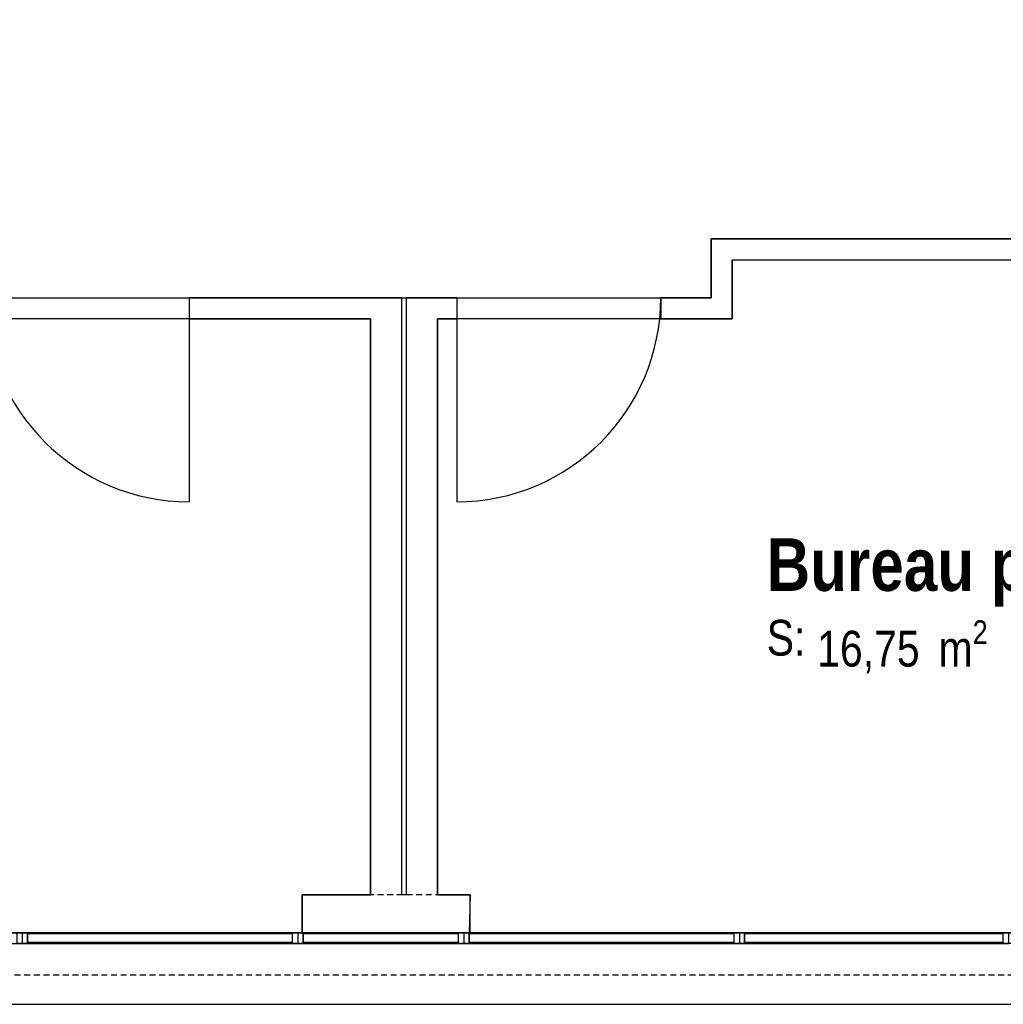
# Model space of a CAD drawing. Extents: x -24342 to 73038, y -9656 to 30949.
# Tile 111 of 170: x 2845 to 3313, y 8566 to 9034. Entities that reach past the tile are written whole.
import ezdxf
from ezdxf.enums import TextEntityAlignment as Align

# ---------------------------------------------------------------- set-up
doc = ezdxf.new("R2010")
doc.units = 0
doc.linetypes.add('21.0032_xref_r+1_02_pro$0$Tirets', pattern=[458.610928, 282.222247, -176.388681])
doc.linetypes.add('ACAD_ISO12W100', pattern=[21, 12, -3, 0, -3, 0, -3])
for name, color, linetype in [('0_XREF', 250, 'Continuous'), ('21.0032_xref_r+1_02_pro$0$A-AREA-____-OTLN.Modèle IFC', 251, 'Continuous'), ('21.0032_xref_r+1_02_pro$0$A-GLAZ-CURT-OTLN.Modèle IFC', 251, 'Continuous'), ('21.0032_xref_r+1_02_pro$0$A-GLAZ-CWMG-OTLN.Modèle IFC', 251, 'Continuous'), ('21.0032_xref_r+1_02_pro$0$A-WALL-____-OTLN.Modèle IFC', 251, 'Continuous'), ('21.0032_xref_r+1_02_pro$0$Marques de Zone ARCHICAD', 251, 'Continuous'), ('21.0032_xref_r+1_02_pro$0$Portes ARCHICAD', 251, 'Continuous')]:
    doc.layers.add(name, color=color, linetype=linetype)
doc.styles.add('21.0032_xref_r+1_02_pro$0$STYLE_GENERE_1', font='ARIALNB.TTF')
doc.styles.add('21.0032_xref_r+1_02_pro$0$STYLE_GENERE_2', font='ARIALN.TTF')

# ---------------------------------------------------------------- blocks, each defined once
blk = doc.blocks.new('21.0032_xref_r+1_02_pro$0$Bureau prof_BUR_45_1', base_point=(32425.8, -11876.8))
at = {"layer": '21.0032_xref_r+1_02_pro$0$Marques de Zone ARCHICAD', "ltscale": 0.1, "insert": (32239.9, -12514), "char_height": 170, "attachment_point": 1, "style": '21.0032_xref_r+1_02_pro$0$STYLE_GENERE_2'}
blk.add_mtext('\\A1;\\pt0,100;16,75{\\H0.66x;\\S^  ;} m{\\H0.66x;\\S2^  ;}', dxfattribs=at)
at = {"layer": '21.0032_xref_r+1_02_pro$0$Marques de Zone ARCHICAD', "ltscale": 0.1}
for tag, height, style, p in [('DUMMY_849', 250, '21.0032_xref_r+1_02_pro$0$STYLE_GENERE_1', (33637.6, -12049.8)), ('ROOM_NAME', 250, '21.0032_xref_r+1_02_pro$0$STYLE_GENERE_1', (31999.9, -12123.8)), ('calculatedAreaCode', 170, '21.0032_xref_r+1_02_pro$0$STYLE_GENERE_2', (31999.9, -12511.7))]:
    blk.add_attdef(tag, text='', height=height, dxfattribs=dict(at, style=style)).set_placement(p, align=Align.TOP_LEFT)
blk = doc.blocks.new('21.0032_xref_r+1_02_pro$0$Mur_71_1', base_point=(34400.3, -10750.1))
at = {"layer": '21.0032_xref_r+1_02_pro$0$A-WALL-____-OTLN.Modèle IFC', "linetype": 'Continuous', "ltscale": 0.1, "flags": 128}
for points in [[(31735.1, -10700.1), (31735.1, -10800.1)], [(34310.3, -10700.1), (31735.1, -10700.1)], [(31835.1, -10800.1), (34310.3, -10800.1)]]:
    blk.add_lwpolyline(points, dxfattribs=at)
blk = doc.blocks.new('21.0032_xref_r+1_02_pro$0$Mur_72_1', base_point=(31785.1, -10750.1))
at = {"layer": '21.0032_xref_r+1_02_pro$0$A-WALL-____-OTLN.Modèle IFC', "linetype": 'Continuous', "ltscale": 0.1, "flags": 128}
for points in [[(31735.1, -10800.1), (31735.1, -10980.1)], [(31835.1, -10980.1), (31835.1, -10800.1)]]:
    blk.add_lwpolyline(points, dxfattribs=at)
blk = doc.blocks.new('21.0032_xref_r+1_02_pro$0$Porte (Mur) 111[34]_1')
at = {"layer": '21.0032_xref_r+1_02_pro$0$Portes ARCHICAD', "linetype": 'Continuous', "ltscale": 0.1}
blk.add_line((29253.1, -10980.1), (29253.1, -11950.1), dxfattribs=at)
blk.add_arc((29253.1, -10980.1), 970, 180, 270, dxfattribs=at)
blk = doc.blocks.new('21.0032_xref_r+1_02_pro$0$Mur_73_1', base_point=(30190.1, -11030.1))
at = {"layer": '21.0032_xref_r+1_02_pro$0$A-WALL-____-OTLN.Modèle IFC', "linetype": 'Continuous', "ltscale": 0.1}
for p, q in [((28283.1, -10980.1), (28283.1, -11080.1)), ((29253.1, -10980.1), (29253.1, -11080.1))]:
    blk.add_line(p, q, dxfattribs=at)
at = {"layer": '21.0032_xref_r+1_02_pro$0$A-WALL-____-OTLN.Modèle IFC', "linetype": 'Continuous', "ltscale": 0.1, "flags": 128}
for points in [[(28065.1, -11080.1), (28065.1, -10980.1)], [(28283.1, -10980.1), (28165.1, -10980.1)], [(30115.1, -10980.1), (29253.1, -10980.1)], [(28065.1, -11080.1), (28283.1, -11080.1)], [(29253.1, -11080.1), (30115.1, -11080.1)]]:
    blk.add_lwpolyline(points, dxfattribs=at)
at = {"layer": '21.0032_xref_r+1_02_pro$0$Portes ARCHICAD', "linetype": 'Continuous', "ltscale": 0.1}
blk.add_blockref('21.0032_xref_r+1_02_pro$0$Porte (Mur) 111[34]_1', (0, 0), dxfattribs=at)
blk = doc.blocks.new('21.0032_xref_r+1_02_pro$0$Mur_82_1', base_point=(30360.1, -11030.1))
at = {"layer": '21.0032_xref_r+1_02_pro$0$A-WALL-____-OTLN.Modèle IFC', "linetype": 'Continuous', "ltscale": 0.1, "flags": 128}
for points in [[(30285.1, -11080.1), (30285.1, -13820)], [(30435.1, -13820), (30435.1, -11080.1)]]:
    blk.add_lwpolyline(points, dxfattribs=at)
blk = doc.blocks.new('21.0032_xref_r+1_02_pro$0$Mur_83_1', base_point=(30190.1, -11030.1))
at = {"layer": '21.0032_xref_r+1_02_pro$0$A-WALL-____-OTLN.Modèle IFC', "linetype": 'Continuous', "ltscale": 0.1, "flags": 128}
for points in [[(30265.1, -10980.1), (30115.1, -10980.1)], [(30265.1, -13820), (30265.1, -10980.1)], [(30115.1, -11080.1), (30115.1, -13820)]]:
    blk.add_lwpolyline(points, dxfattribs=at)
blk = doc.blocks.new('21.0032_xref_r+1_02_pro$0$Porte (Mur) 131[54]_1')
at = {"layer": '21.0032_xref_r+1_02_pro$0$Portes ARCHICAD', "linetype": 'Continuous', "ltscale": 0.1}
blk.add_line((30526, -10980.1), (30526, -11950.1), dxfattribs=at)
blk.add_arc((30526, -10980.1), 970, 270, 0, dxfattribs=at)
blk = doc.blocks.new('21.0032_xref_r+1_02_pro$0$Mur_118_1', base_point=(31835.1, -11030.1))
at = {"layer": '21.0032_xref_r+1_02_pro$0$A-WALL-____-OTLN.Modèle IFC', "linetype": 'Continuous', "ltscale": 0.1}
for p, q in [((30526, -10980.1), (30526, -11080.1)), ((31496, -10980.1), (31496, -11080.1))]:
    blk.add_line(p, q, dxfattribs=at)
at = {"layer": '21.0032_xref_r+1_02_pro$0$A-WALL-____-OTLN.Modèle IFC', "linetype": 'Continuous', "ltscale": 0.1, "flags": 128}
for points in [[(30526, -10980.1), (30285.1, -10980.1)], [(30285.1, -10980.1), (30285.1, -11080.1)], [(31735.1, -10980.1), (31496, -10980.1)], [(31835.1, -11080.1), (31835.1, -10980.1)], [(30435.1, -11080.1), (30526, -11080.1)], [(31496, -11080.1), (31835.1, -11080.1)]]:
    blk.add_lwpolyline(points, dxfattribs=at)
at = {"layer": '21.0032_xref_r+1_02_pro$0$Portes ARCHICAD', "linetype": 'Continuous', "ltscale": 0.1}
blk.add_blockref('21.0032_xref_r+1_02_pro$0$Porte (Mur) 131[54]_1', (0, 0), dxfattribs=at)
blk = doc.blocks.new('21.0032_xref_r+1_02_pro$0$Mur_138_1', base_point=(29790, -13910))
at = {"layer": '21.0032_xref_r+1_02_pro$0$A-WALL-____-OTLN.Modèle IFC', "linetype": 'Continuous', "ltscale": 0.1, "flags": 128}
for points in [[(30115.1, -13820), (29790, -13820)], [(29790, -13820), (29790, -14000)], [(30285.1, -13820), (30265.1, -13820)], [(30590, -13820), (30435.1, -13820)], [(30590, -14000), (30590, -13820)], [(29790, -14000), (30590, -14000)]]:
    blk.add_lwpolyline(points, dxfattribs=at)
blk = doc.blocks.new('21.0032_xref_r+1_02_pro$0$Mur_160_1', base_point=(16270, -14170))
at = {"layer": '21.0032_xref_r+1_02_pro$0$A-WALL-____-OTLN.Modèle IFC', "linetype": 'Continuous', "ltscale": 0.1, "flags": 128}
for points in [[(33830.256086, -14000), (16270, -14000)], [(16270, -14340), (33830.256086, -14340)]]:
    blk.add_lwpolyline(points, dxfattribs=at)
blk = doc.blocks.new('21.0032_xref_r+1_02_pro$0$Mur_185_1', base_point=(29790, -13910))
at = {"layer": '21.0032_xref_r+1_02_pro$0$A-WALL-____-OTLN.Modèle IFC', "linetype": '21.0032_xref_r+1_02_pro$0$Tirets', "ltscale": 0.1, "flags": 128}
for points in [[(30590, -13820), (29790, -13820)], [(29790, -13820), (29790, -14000)], [(30590, -14000), (30590, -13820)], [(29790, -14000), (30590, -14000)]]:
    blk.add_lwpolyline(points, dxfattribs=at)
blk = doc.blocks.new('21.0032_xref_r+1_02_pro$0$Mur_192_1', base_point=(16270, -14100))
at = {"layer": '21.0032_xref_r+1_02_pro$0$A-WALL-____-OTLN.Modèle IFC', "linetype": '21.0032_xref_r+1_02_pro$0$Tirets', "ltscale": 0.1, "flags": 128}
for points in [[(33830.256086, -14000), (16270, -14000)], [(16270, -14200), (33830.256086, -14200)]]:
    blk.add_lwpolyline(points, dxfattribs=at)
blk = doc.blocks.new('21.0032_xref_r+1_02_pro$0$IFC Extruded[203]_1', base_point=(32510.1, -14000.1))
at = {"layer": '21.0032_xref_r+1_02_pro$0$A-GLAZ-CURT-OTLN.Modèle IFC', "linetype": 'Continuous', "ltscale": 0.1}
for p, q in [((31895.1, -14005.1), (31895.1, -14045.1)), ((33125.1, -14005.1), (31895.1, -14005.1)), ((31895.1, -14045.1), (33125.1, -14045.1)), ((33125.1, -14045.1), (33125.1, -14005.1))]:
    blk.add_line(p, q, dxfattribs=at)
blk = doc.blocks.new('21.0032_xref_r+1_02_pro$0$IFC Extruded[204]_1', base_point=(31215, -14000.1))
at = {"layer": '21.0032_xref_r+1_02_pro$0$A-GLAZ-CURT-OTLN.Modèle IFC', "linetype": 'Continuous', "ltscale": 0.1}
for p, q in [((30585, -14005.1), (30585, -14045.1)), ((31845.1, -14005.1), (30585, -14005.1)), ((30585, -14045.1), (31845.1, -14045.1)), ((31845.1, -14045.1), (31845.1, -14005.1))]:
    blk.add_line(p, q, dxfattribs=at)
blk = doc.blocks.new('21.0032_xref_r+1_02_pro$0$IFC Extruded[205]_1', base_point=(30165, -14000.1))
at = {"layer": '21.0032_xref_r+1_02_pro$0$A-GLAZ-CURT-OTLN.Modèle IFC', "linetype": 'Continuous', "ltscale": 0.1}
for p, q in [((29795, -14005.1), (29795, -14045.1)), ((30535, -14005.1), (29795, -14005.1)), ((29795, -14045.1), (30535, -14045.1)), ((30535, -14045.1), (30535, -14005.1))]:
    blk.add_line(p, q, dxfattribs=at)
blk = doc.blocks.new('21.0032_xref_r+1_02_pro$0$IFC Extruded[206]_1', base_point=(29115, -14000.1))
at = {"layer": '21.0032_xref_r+1_02_pro$0$A-GLAZ-CURT-OTLN.Modèle IFC', "linetype": 'Continuous', "ltscale": 0.1}
for p, q in [((28485, -14005.1), (28485, -14045.1)), ((29745, -14005.1), (28485, -14005.1)), ((28485, -14045.1), (29745, -14045.1)), ((29745, -14045.1), (29745, -14005.1))]:
    blk.add_line(p, q, dxfattribs=at)
blk = doc.blocks.new('21.0032_xref_r+1_02_pro$0$IFC Extruded[219]_1', base_point=(32510.1, -14000.1))
at = {"layer": '21.0032_xref_r+1_02_pro$0$A-GLAZ-CURT-OTLN.Modèle IFC', "linetype": 'Continuous', "ltscale": 0.1}
for p, q in [((31895.1, -14005.1), (31895.1, -14045.1)), ((33125.1, -14005.1), (31895.1, -14005.1)), ((31895.1, -14045.1), (33125.1, -14045.1)), ((33125.1, -14045.1), (33125.1, -14005.1))]:
    blk.add_line(p, q, dxfattribs=at)
blk = doc.blocks.new('21.0032_xref_r+1_02_pro$0$IFC Extruded[220]_1', base_point=(31215, -14000.1))
at = {"layer": '21.0032_xref_r+1_02_pro$0$A-GLAZ-CURT-OTLN.Modèle IFC', "linetype": 'Continuous', "ltscale": 0.1}
for p, q in [((30585, -14005.1), (30585, -14045.1)), ((31845.1, -14005.1), (30585, -14005.1)), ((30585, -14045.1), (31845.1, -14045.1)), ((31845.1, -14045.1), (31845.1, -14005.1))]:
    blk.add_line(p, q, dxfattribs=at)
blk = doc.blocks.new('21.0032_xref_r+1_02_pro$0$IFC Extruded[221]_1', base_point=(30165, -14000.1))
at = {"layer": '21.0032_xref_r+1_02_pro$0$A-GLAZ-CURT-OTLN.Modèle IFC', "linetype": 'Continuous', "ltscale": 0.1}
for p, q in [((29795, -14005.1), (29795, -14045.1)), ((30535, -14005.1), (29795, -14005.1)), ((29795, -14045.1), (30535, -14045.1)), ((30535, -14045.1), (30535, -14005.1))]:
    blk.add_line(p, q, dxfattribs=at)
blk = doc.blocks.new('21.0032_xref_r+1_02_pro$0$IFC Extruded[222]_1', base_point=(29115, -14000.1))
at = {"layer": '21.0032_xref_r+1_02_pro$0$A-GLAZ-CURT-OTLN.Modèle IFC', "linetype": 'Continuous', "ltscale": 0.1}
for p, q in [((28485, -14005.1), (28485, -14045.1)), ((29745, -14005.1), (28485, -14005.1)), ((28485, -14045.1), (29745, -14045.1)), ((29745, -14045.1), (29745, -14005.1))]:
    blk.add_line(p, q, dxfattribs=at)
blk = doc.blocks.new('21.0032_xref_r+1_02_pro$0$IFC Extruded[235]_1', base_point=(32510.1, -14000.1))
at = {"layer": '21.0032_xref_r+1_02_pro$0$A-GLAZ-CURT-OTLN.Modèle IFC', "linetype": 'Continuous', "ltscale": 0.1}
for p, q in [((31895.1, -14005.1), (31895.1, -14045.1)), ((33125.1, -14005.1), (31895.1, -14005.1)), ((31895.1, -14045.1), (33125.1, -14045.1)), ((33125.1, -14045.1), (33125.1, -14005.1))]:
    blk.add_line(p, q, dxfattribs=at)
blk = doc.blocks.new('21.0032_xref_r+1_02_pro$0$IFC Extruded[236]_1', base_point=(31215, -14000.1))
at = {"layer": '21.0032_xref_r+1_02_pro$0$A-GLAZ-CURT-OTLN.Modèle IFC', "linetype": 'Continuous', "ltscale": 0.1}
for p, q in [((30585, -14005.1), (30585, -14045.1)), ((31845.1, -14005.1), (30585, -14005.1)), ((30585, -14045.1), (31845.1, -14045.1)), ((31845.1, -14045.1), (31845.1, -14005.1))]:
    blk.add_line(p, q, dxfattribs=at)
blk = doc.blocks.new('21.0032_xref_r+1_02_pro$0$IFC Extruded[237]_1', base_point=(30165, -14000.1))
at = {"layer": '21.0032_xref_r+1_02_pro$0$A-GLAZ-CURT-OTLN.Modèle IFC', "linetype": 'Continuous', "ltscale": 0.1}
for p, q in [((29795, -14005.1), (29795, -14045.1)), ((30535, -14005.1), (29795, -14005.1)), ((29795, -14045.1), (30535, -14045.1)), ((30535, -14045.1), (30535, -14005.1))]:
    blk.add_line(p, q, dxfattribs=at)
blk = doc.blocks.new('21.0032_xref_r+1_02_pro$0$IFC Extruded[238]_1', base_point=(29115, -14000.1))
at = {"layer": '21.0032_xref_r+1_02_pro$0$A-GLAZ-CURT-OTLN.Modèle IFC', "linetype": 'Continuous', "ltscale": 0.1}
for p, q in [((28485, -14005.1), (28485, -14045.1)), ((29745, -14005.1), (28485, -14005.1)), ((28485, -14045.1), (29745, -14045.1)), ((29745, -14045.1), (29745, -14005.1))]:
    blk.add_line(p, q, dxfattribs=at)
blk = doc.blocks.new('21.0032_xref_r+1_02_pro$0$IFC Extruded[250]_1', base_point=(31895.1, -14000.1))
at = {"layer": '21.0032_xref_r+1_02_pro$0$A-GLAZ-CWMG-OTLN.Modèle IFC', "linetype": 'Continuous', "ltscale": 0.1}
for p, q in [((31895.1, -14050.1), (31895.1, -14000.1)), ((33125.1, -14000.1), (31895.1, -14000.1)), ((33125.1, -14050.1), (33125.1, -14000.1)), ((33125.1, -14050.1), (31895.1, -14050.1))]:
    blk.add_line(p, q, dxfattribs=at)
blk = doc.blocks.new('21.0032_xref_r+1_02_pro$0$IFC Extruded[251]_1', base_point=(30585, -14000.1))
at = {"layer": '21.0032_xref_r+1_02_pro$0$A-GLAZ-CWMG-OTLN.Modèle IFC', "linetype": 'Continuous', "ltscale": 0.1}
for p, q in [((30585, -14050.1), (30585, -14000.1)), ((31845.1, -14000.1), (30585, -14000.1)), ((31845.1, -14050.1), (31845.1, -14000.1)), ((31845.1, -14050.1), (30585, -14050.1))]:
    blk.add_line(p, q, dxfattribs=at)
blk = doc.blocks.new('21.0032_xref_r+1_02_pro$0$IFC Extruded[252]_1', base_point=(29795, -14000.1))
at = {"layer": '21.0032_xref_r+1_02_pro$0$A-GLAZ-CWMG-OTLN.Modèle IFC', "linetype": 'Continuous', "ltscale": 0.1}
for p, q in [((29795, -14050.1), (29795, -14000.1)), ((30535, -14000.1), (29795, -14000.1)), ((30535, -14050.1), (30535, -14000.1)), ((30535, -14050.1), (29795, -14050.1))]:
    blk.add_line(p, q, dxfattribs=at)
blk = doc.blocks.new('21.0032_xref_r+1_02_pro$0$IFC Extruded[253]_1', base_point=(28485, -14000.1))
at = {"layer": '21.0032_xref_r+1_02_pro$0$A-GLAZ-CWMG-OTLN.Modèle IFC', "linetype": 'Continuous', "ltscale": 0.1}
for p, q in [((28485, -14050.1), (28485, -14000.1)), ((29745.1, -14000.1), (28485, -14000.1)), ((29745.1, -14050.1), (29745.1, -14000.1)), ((29745.1, -14050.1), (28485, -14050.1))]:
    blk.add_line(p, q, dxfattribs=at)
blk = doc.blocks.new('21.0032_xref_r+1_02_pro$0$IFC Extruded[266]_1', base_point=(33150.1, -14000.1))
at = {"layer": '21.0032_xref_r+1_02_pro$0$A-GLAZ-CWMG-OTLN.Modèle IFC', "linetype": 'Continuous', "ltscale": 0.1}
for p, q in [((31870.1, -14000.1), (31870.1, -14050.1)), ((31870.1, -14000.1), (33150.1, -14000.1)), ((33150.1, -14000.1), (33150.1, -14050.1)), ((31870.1, -14050.1), (33150.1, -14050.1))]:
    blk.add_line(p, q, dxfattribs=at)
blk = doc.blocks.new('21.0032_xref_r+1_02_pro$0$IFC Extruded[267]_1', base_point=(31870.1, -14000.1))
at = {"layer": '21.0032_xref_r+1_02_pro$0$A-GLAZ-CWMG-OTLN.Modèle IFC', "linetype": 'Continuous', "ltscale": 0.1}
for p, q in [((30560, -14000.1), (30560, -14050.1)), ((30560, -14000.1), (31870.1, -14000.1)), ((31870.1, -14000.1), (31870.1, -14050.1)), ((30560, -14050.1), (31870.1, -14050.1))]:
    blk.add_line(p, q, dxfattribs=at)
blk = doc.blocks.new('21.0032_xref_r+1_02_pro$0$IFC Extruded[268]_1', base_point=(30560, -14000.1))
at = {"layer": '21.0032_xref_r+1_02_pro$0$A-GLAZ-CWMG-OTLN.Modèle IFC', "linetype": 'Continuous', "ltscale": 0.1}
for p, q in [((29770, -14000.1), (29770, -14050.1)), ((29770, -14000.1), (30560, -14000.1)), ((30560, -14000.1), (30560, -14050.1)), ((29770, -14050.1), (30560, -14050.1))]:
    blk.add_line(p, q, dxfattribs=at)
blk = doc.blocks.new('21.0032_xref_r+1_02_pro$0$IFC Extruded[269]_1', base_point=(29770, -14000.1))
at = {"layer": '21.0032_xref_r+1_02_pro$0$A-GLAZ-CWMG-OTLN.Modèle IFC', "linetype": 'Continuous', "ltscale": 0.1}
for p, q in [((28459.9, -14000.1), (28459.9, -14050.1)), ((28459.9, -14000.1), (29770, -14000.1)), ((29770, -14000.1), (29770, -14050.1)), ((28459.9, -14050.1), (29770, -14050.1))]:
    blk.add_line(p, q, dxfattribs=at)
blk = doc.blocks.new('21.0032_xref_r+1_02_pro$0$IFC Extruded[270]_1', base_point=(28460, -14000.1))
at = {"layer": '21.0032_xref_r+1_02_pro$0$A-GLAZ-CWMG-OTLN.Modèle IFC', "linetype": 'Continuous', "ltscale": 0.1}
for p, q in [((27180, -14000.1), (27180, -14050.1)), ((27180, -14000.1), (28460, -14000.1)), ((28460, -14000.1), (28460, -14050.1)), ((27180, -14050.1), (28460, -14050.1))]:
    blk.add_line(p, q, dxfattribs=at)
blk = doc.blocks.new('21.0032_xref_r+1_02_pro$0$IFC Extruded[288]_1', base_point=(33150.1, -14000.1))
at = {"layer": '21.0032_xref_r+1_02_pro$0$A-GLAZ-CWMG-OTLN.Modèle IFC', "linetype": 'Continuous', "ltscale": 0.1}
for p, q in [((33125.1, -14050.1), (33125.1, -14000.1)), ((33125.1, -14000.1), (33175.1, -14000.1)), ((33175.1, -14000.1), (33175.1, -14050.1)), ((33175.1, -14050.1), (33125.1, -14050.1))]:
    blk.add_line(p, q, dxfattribs=at)
blk = doc.blocks.new('21.0032_xref_r+1_02_pro$0$IFC Extruded[289]_1', base_point=(33150.1, -14000.1))
at = {"layer": '21.0032_xref_r+1_02_pro$0$A-GLAZ-CWMG-OTLN.Modèle IFC', "linetype": 'Continuous', "ltscale": 0.1}
for p, q in [((33125.1, -14050.1), (33125.1, -14000.1)), ((33125.1, -14000.1), (33175.1, -14000.1)), ((33175.1, -14000.1), (33175.1, -14050.1)), ((33175.1, -14050.1), (33125.1, -14050.1))]:
    blk.add_line(p, q, dxfattribs=at)
blk = doc.blocks.new('21.0032_xref_r+1_02_pro$0$IFC Extruded[290]_1', base_point=(31870.1, -14000.1))
at = {"layer": '21.0032_xref_r+1_02_pro$0$A-GLAZ-CWMG-OTLN.Modèle IFC', "linetype": 'Continuous', "ltscale": 0.1}
for p, q in [((31845.1, -14050.1), (31845.1, -14000.1)), ((31845.1, -14000.1), (31895.1, -14000.1)), ((31895.1, -14000.1), (31895.1, -14050.1)), ((31895.1, -14050.1), (31845.1, -14050.1))]:
    blk.add_line(p, q, dxfattribs=at)
blk = doc.blocks.new('21.0032_xref_r+1_02_pro$0$IFC Extruded[291]_1', base_point=(31870.1, -14000.1))
at = {"layer": '21.0032_xref_r+1_02_pro$0$A-GLAZ-CWMG-OTLN.Modèle IFC', "linetype": 'Continuous', "ltscale": 0.1}
for p, q in [((31845.1, -14050.1), (31845.1, -14000.1)), ((31845.1, -14000.1), (31895.1, -14000.1)), ((31895.1, -14000.1), (31895.1, -14050.1)), ((31895.1, -14050.1), (31845.1, -14050.1))]:
    blk.add_line(p, q, dxfattribs=at)
blk = doc.blocks.new('21.0032_xref_r+1_02_pro$0$IFC Extruded[292]_1', base_point=(30560, -14000.1))
at = {"layer": '21.0032_xref_r+1_02_pro$0$A-GLAZ-CWMG-OTLN.Modèle IFC', "linetype": 'Continuous', "ltscale": 0.1}
for p, q in [((30535, -14050.1), (30535, -14000.1)), ((30535, -14000.1), (30585, -14000.1)), ((30585, -14000.1), (30585, -14050.1)), ((30585, -14050.1), (30535, -14050.1))]:
    blk.add_line(p, q, dxfattribs=at)
blk = doc.blocks.new('21.0032_xref_r+1_02_pro$0$IFC Extruded[293]_1', base_point=(30560, -14000.1))
at = {"layer": '21.0032_xref_r+1_02_pro$0$A-GLAZ-CWMG-OTLN.Modèle IFC', "linetype": 'Continuous', "ltscale": 0.1}
for p, q in [((30535, -14050.1), (30535, -14000.1)), ((30535, -14000.1), (30585, -14000.1)), ((30585, -14000.1), (30585, -14050.1)), ((30585, -14050.1), (30535, -14050.1))]:
    blk.add_line(p, q, dxfattribs=at)
blk = doc.blocks.new('21.0032_xref_r+1_02_pro$0$IFC Extruded[294]_1', base_point=(29770, -14000.1))
at = {"layer": '21.0032_xref_r+1_02_pro$0$A-GLAZ-CWMG-OTLN.Modèle IFC', "linetype": 'Continuous', "ltscale": 0.1}
for p, q in [((29745, -14050.1), (29745, -14000.1)), ((29745, -14000.1), (29795, -14000.1)), ((29795, -14000.1), (29795, -14050.1)), ((29795, -14050.1), (29745, -14050.1))]:
    blk.add_line(p, q, dxfattribs=at)
blk = doc.blocks.new('21.0032_xref_r+1_02_pro$0$IFC Extruded[295]_1', base_point=(29770, -14000.1))
at = {"layer": '21.0032_xref_r+1_02_pro$0$A-GLAZ-CWMG-OTLN.Modèle IFC', "linetype": 'Continuous', "ltscale": 0.1}
for p, q in [((29745, -14050.1), (29745, -14000.1)), ((29745, -14000.1), (29795, -14000.1)), ((29795, -14000.1), (29795, -14050.1)), ((29795, -14050.1), (29745, -14050.1))]:
    blk.add_line(p, q, dxfattribs=at)
blk = doc.blocks.new('21.0032_xref_r+1_02_pro$0$IFC Extruded[296]_1', base_point=(28460, -14000.1))
at = {"layer": '21.0032_xref_r+1_02_pro$0$A-GLAZ-CWMG-OTLN.Modèle IFC', "linetype": 'Continuous', "ltscale": 0.1}
for p, q in [((28435, -14050.1), (28435, -14000.1)), ((28435, -14000.1), (28485, -14000.1)), ((28485, -14000.1), (28485, -14050.1)), ((28485, -14050.1), (28435, -14050.1))]:
    blk.add_line(p, q, dxfattribs=at)
blk = doc.blocks.new('21.0032_xref_r+1_02_pro$0$IFC Extruded[297]_1', base_point=(28460, -14000.1))
at = {"layer": '21.0032_xref_r+1_02_pro$0$A-GLAZ-CWMG-OTLN.Modèle IFC', "linetype": 'Continuous', "ltscale": 0.1}
for p, q in [((28435, -14050.1), (28435, -14000.1)), ((28435, -14000.1), (28485, -14000.1)), ((28485, -14000.1), (28485, -14050.1)), ((28485, -14050.1), (28435, -14050.1))]:
    blk.add_line(p, q, dxfattribs=at)
blk = doc.blocks.new('21.0032_xref_r+1_02_pro$0$IFC Extruded[318]_1', base_point=(33150.1, -14000.1))
at = {"layer": '21.0032_xref_r+1_02_pro$0$A-GLAZ-CWMG-OTLN.Modèle IFC', "linetype": 'Continuous', "ltscale": 0.1}
for p, q in [((33125.1, -14050.1), (33125.1, -14000.1)), ((33125.1, -14000.1), (33175.1, -14000.1)), ((33175.1, -14000.1), (33175.1, -14050.1)), ((33175.1, -14050.1), (33125.1, -14050.1))]:
    blk.add_line(p, q, dxfattribs=at)
blk = doc.blocks.new('21.0032_xref_r+1_02_pro$0$IFC Extruded[319]_1', base_point=(31870.1, -14000.1))
at = {"layer": '21.0032_xref_r+1_02_pro$0$A-GLAZ-CWMG-OTLN.Modèle IFC', "linetype": 'Continuous', "ltscale": 0.1}
for p, q in [((31845.1, -14050.1), (31845.1, -14000.1)), ((31845.1, -14000.1), (31895.1, -14000.1)), ((31895.1, -14000.1), (31895.1, -14050.1)), ((31895.1, -14050.1), (31845.1, -14050.1))]:
    blk.add_line(p, q, dxfattribs=at)
blk = doc.blocks.new('21.0032_xref_r+1_02_pro$0$IFC Extruded[320]_1', base_point=(30560, -14000.1))
at = {"layer": '21.0032_xref_r+1_02_pro$0$A-GLAZ-CWMG-OTLN.Modèle IFC', "linetype": 'Continuous', "ltscale": 0.1}
for p, q in [((30535, -14050.1), (30535, -14000.1)), ((30535, -14000.1), (30585, -14000.1)), ((30585, -14000.1), (30585, -14050.1)), ((30585, -14050.1), (30535, -14050.1))]:
    blk.add_line(p, q, dxfattribs=at)
blk = doc.blocks.new('21.0032_xref_r+1_02_pro$0$IFC Extruded[321]_1', base_point=(29770, -14000.1))
at = {"layer": '21.0032_xref_r+1_02_pro$0$A-GLAZ-CWMG-OTLN.Modèle IFC', "linetype": 'Continuous', "ltscale": 0.1}
for p, q in [((29745, -14050.1), (29745, -14000.1)), ((29745, -14000.1), (29795, -14000.1)), ((29795, -14000.1), (29795, -14050.1)), ((29795, -14050.1), (29745, -14050.1))]:
    blk.add_line(p, q, dxfattribs=at)
blk = doc.blocks.new('21.0032_xref_r+1_02_pro$0$IFC Extruded[322]_1', base_point=(28460, -14000.1))
at = {"layer": '21.0032_xref_r+1_02_pro$0$A-GLAZ-CWMG-OTLN.Modèle IFC', "linetype": 'Continuous', "ltscale": 0.1}
for p, q in [((28435, -14050.1), (28435, -14000.1)), ((28435, -14000.1), (28485, -14000.1)), ((28485, -14000.1), (28485, -14050.1)), ((28485, -14050.1), (28435, -14050.1))]:
    blk.add_line(p, q, dxfattribs=at)
blk = doc.blocks.new('21.0032_xref_r+1_02_pro$0$IFC Extruded[333]_1', base_point=(31895.1, -14000.1))
at = {"layer": '21.0032_xref_r+1_02_pro$0$A-GLAZ-CWMG-OTLN.Modèle IFC', "linetype": 'Continuous', "ltscale": 0.1}
for p, q in [((31895.1, -14050.1), (31895.1, -14000.1)), ((33125.1, -14000.1), (31895.1, -14000.1)), ((33125.1, -14050.1), (33125.1, -14000.1)), ((33125.1, -14050.1), (31895.1, -14050.1))]:
    blk.add_line(p, q, dxfattribs=at)
blk = doc.blocks.new('21.0032_xref_r+1_02_pro$0$IFC Extruded[334]_1', base_point=(30585, -14000.1))
at = {"layer": '21.0032_xref_r+1_02_pro$0$A-GLAZ-CWMG-OTLN.Modèle IFC', "linetype": 'Continuous', "ltscale": 0.1}
for p, q in [((30585, -14050.1), (30585, -14000.1)), ((31845.1, -14000.1), (30585, -14000.1)), ((31845.1, -14050.1), (31845.1, -14000.1)), ((31845.1, -14050.1), (30585, -14050.1))]:
    blk.add_line(p, q, dxfattribs=at)
blk = doc.blocks.new('21.0032_xref_r+1_02_pro$0$IFC Extruded[335]_1', base_point=(29795, -14000.1))
at = {"layer": '21.0032_xref_r+1_02_pro$0$A-GLAZ-CWMG-OTLN.Modèle IFC', "linetype": 'Continuous', "ltscale": 0.1}
for p, q in [((29795, -14050.1), (29795, -14000.1)), ((30535, -14000.1), (29795, -14000.1)), ((30535, -14050.1), (30535, -14000.1)), ((30535, -14050.1), (29795, -14050.1))]:
    blk.add_line(p, q, dxfattribs=at)
blk = doc.blocks.new('21.0032_xref_r+1_02_pro$0$IFC Extruded[336]_1', base_point=(28485, -14000.1))
at = {"layer": '21.0032_xref_r+1_02_pro$0$A-GLAZ-CWMG-OTLN.Modèle IFC', "linetype": 'Continuous', "ltscale": 0.1}
for p, q in [((28485, -14050.1), (28485, -14000.1)), ((29745.1, -14000.1), (28485, -14000.1)), ((29745.1, -14050.1), (29745.1, -14000.1)), ((29745.1, -14050.1), (28485, -14050.1))]:
    blk.add_line(p, q, dxfattribs=at)
blk = doc.blocks.new('21.0032_xref_r+1_02_pro')
at = {"layer": '21.0032_xref_r+1_02_pro$0$A-AREA-____-OTLN.Modèle IFC', "linetype": 'Continuous', "ltscale": 0.1, "flags": 128}
for points in [[(3037.51, -948), (3017.5, -948), (1819.01, -948), (1576, -948), (1576, -1061.84), (1576, -1070.01), (1859.01, -1070.01), (1859.01, -1098.01), (1989.01, -1098.01), (2119.01, -1098.01), (2119.01, -1070.01), (2454.01, -1070.01), (2816.51, -1070.01), (2816.51, -1098.01), (3019.01, -1098.01), (3028.51, -1098.01), (3036.01, -1098.01), (3173.51, -1098.01), (3173.51, -1070.01), (3431.03, -1070.01), (3431.03, -948)], [(3011.51, -1108.01), (2806.51, -1108.01), (2806.51, -1080.01), (2459.01, -1080.01), (2459.01, -1381.84), (2459.01, -1400), (2979, -1400), (2979, -1382), (3011.51, -1382)]]:
    blk.add_lwpolyline(points, close=True, dxfattribs=at)
blk.add_lwpolyline([(3043.51, -1108.01), (3043.51, -1382), (3059, -1382), (3058.5, -1400.01), (3457.81, -1399.76, 0.999178), (3457.81, -1080.24), (3440.5, -1080.22), (3183.51, -1080.01), (3183.51, -1108.01)], format="xyb", close=True, dxfattribs=at)
at = {"layer": '21.0032_xref_r+1_02_pro$0$A-AREA-____-OTLN.Modèle IFC', "linetype": 'Continuous', "ltscale": 0.1, "xscale": 0.1, "yscale": 0.1, "zscale": 0.1}
blk.add_blockref('21.0032_xref_r+1_02_pro$0$Bureau prof_BUR_45_1', (3242.58, -1187.68), dxfattribs=at).add_auto_attribs({'ROOM_NAME': 'Bureau prof', 'calculatedAreaCode': 'S: '})
at = {"layer": '21.0032_xref_r+1_02_pro$0$A-GLAZ-CURT-OTLN.Modèle IFC', "linetype": 'Continuous', "ltscale": 0.1, "xscale": 0.1, "yscale": 0.1, "zscale": 0.1}
for name, p in [('21.0032_xref_r+1_02_pro$0$IFC Extruded[206]_1', (2911.5, -1400.01)), ('21.0032_xref_r+1_02_pro$0$IFC Extruded[222]_1', (2911.5, -1400.01)), ('21.0032_xref_r+1_02_pro$0$IFC Extruded[238]_1', (2911.5, -1400.01)), ('21.0032_xref_r+1_02_pro$0$IFC Extruded[205]_1', (3016.5, -1400.01)), ('21.0032_xref_r+1_02_pro$0$IFC Extruded[221]_1', (3016.5, -1400.01)), ('21.0032_xref_r+1_02_pro$0$IFC Extruded[237]_1', (3016.5, -1400.01)), ('21.0032_xref_r+1_02_pro$0$IFC Extruded[204]_1', (3121.5, -1400.01)), ('21.0032_xref_r+1_02_pro$0$IFC Extruded[220]_1', (3121.5, -1400.01)), ('21.0032_xref_r+1_02_pro$0$IFC Extruded[236]_1', (3121.5, -1400.01)), ('21.0032_xref_r+1_02_pro$0$IFC Extruded[203]_1', (3251.01, -1400.01)), ('21.0032_xref_r+1_02_pro$0$IFC Extruded[219]_1', (3251.01, -1400.01)), ('21.0032_xref_r+1_02_pro$0$IFC Extruded[235]_1', (3251.01, -1400.01))]:
    blk.add_blockref(name, p, dxfattribs=at)
at = {"layer": '21.0032_xref_r+1_02_pro$0$A-GLAZ-CWMG-OTLN.Modèle IFC', "linetype": 'Continuous', "ltscale": 0.1, "xscale": 0.1, "yscale": 0.1, "zscale": 0.1}
for name, p in [('21.0032_xref_r+1_02_pro$0$IFC Extruded[270]_1', (2846, -1400.01)), ('21.0032_xref_r+1_02_pro$0$IFC Extruded[296]_1', (2846, -1400.01)), ('21.0032_xref_r+1_02_pro$0$IFC Extruded[297]_1', (2846, -1400.01)), ('21.0032_xref_r+1_02_pro$0$IFC Extruded[322]_1', (2846, -1400.01)), ('21.0032_xref_r+1_02_pro$0$IFC Extruded[269]_1', (2977, -1400.01)), ('21.0032_xref_r+1_02_pro$0$IFC Extruded[253]_1', (2848.5, -1400.01)), ('21.0032_xref_r+1_02_pro$0$IFC Extruded[336]_1', (2848.5, -1400.01)), ('21.0032_xref_r+1_02_pro$0$IFC Extruded[294]_1', (2977, -1400.01)), ('21.0032_xref_r+1_02_pro$0$IFC Extruded[295]_1', (2977, -1400.01)), ('21.0032_xref_r+1_02_pro$0$IFC Extruded[321]_1', (2977, -1400.01)), ('21.0032_xref_r+1_02_pro$0$IFC Extruded[268]_1', (3056, -1400.01)), ('21.0032_xref_r+1_02_pro$0$IFC Extruded[252]_1', (2979.5, -1400.01)), ('21.0032_xref_r+1_02_pro$0$IFC Extruded[335]_1', (2979.5, -1400.01)), ('21.0032_xref_r+1_02_pro$0$IFC Extruded[292]_1', (3056, -1400.01)), ('21.0032_xref_r+1_02_pro$0$IFC Extruded[293]_1', (3056, -1400.01)), ('21.0032_xref_r+1_02_pro$0$IFC Extruded[320]_1', (3056, -1400.01)), ('21.0032_xref_r+1_02_pro$0$IFC Extruded[267]_1', (3187.01, -1400.01)), ('21.0032_xref_r+1_02_pro$0$IFC Extruded[251]_1', (3058.5, -1400.01)), ('21.0032_xref_r+1_02_pro$0$IFC Extruded[334]_1', (3058.5, -1400.01)), ('21.0032_xref_r+1_02_pro$0$IFC Extruded[290]_1', (3187.01, -1400.01)), ('21.0032_xref_r+1_02_pro$0$IFC Extruded[291]_1', (3187.01, -1400.01)), ('21.0032_xref_r+1_02_pro$0$IFC Extruded[319]_1', (3187.01, -1400.01)), ('21.0032_xref_r+1_02_pro$0$IFC Extruded[266]_1', (3315.01, -1400.01)), ('21.0032_xref_r+1_02_pro$0$IFC Extruded[250]_1', (3189.51, -1400.01)), ('21.0032_xref_r+1_02_pro$0$IFC Extruded[333]_1', (3189.51, -1400.01)), ('21.0032_xref_r+1_02_pro$0$IFC Extruded[288]_1', (3315.01, -1400.01)), ('21.0032_xref_r+1_02_pro$0$IFC Extruded[289]_1', (3315.01, -1400.01)), ('21.0032_xref_r+1_02_pro$0$IFC Extruded[318]_1', (3315.01, -1400.01))]:
    blk.add_blockref(name, p, dxfattribs=at)
at = {"layer": '21.0032_xref_r+1_02_pro$0$A-WALL-____-OTLN.Modèle IFC', "ltscale": 0.1, "xscale": 0.1, "yscale": 0.1, "zscale": 0.1}
for name, p in [('21.0032_xref_r+1_02_pro$0$Mur_71_1', (3440.03, -1075.01)), ('21.0032_xref_r+1_02_pro$0$Mur_72_1', (3178.51, -1075.01)), ('21.0032_xref_r+1_02_pro$0$Mur_73_1', (3019.01, -1103.01)), ('21.0032_xref_r+1_02_pro$0$Mur_83_1', (3019.01, -1103.01)), ('21.0032_xref_r+1_02_pro$0$Mur_118_1', (3183.51, -1103.01)), ('21.0032_xref_r+1_02_pro$0$Mur_82_1', (3036.01, -1103.01)), ('21.0032_xref_r+1_02_pro$0$Mur_138_1', (2979, -1391)), ('21.0032_xref_r+1_02_pro$0$Mur_185_1', (2979, -1391)), ('21.0032_xref_r+1_02_pro$0$Mur_160_1', (1627, -1417)), ('21.0032_xref_r+1_02_pro$0$Mur_192_1', (1627, -1410))]:
    blk.add_blockref(name, p, dxfattribs=at)

msp = doc.modelspace()

# ---------------------------------------------------------------- block references
at = {"layer": '0_XREF', "linetype": 'ACAD_ISO12W100'}
msp.add_blockref('21.0032_xref_r+1_02_pro', (0, 10000), dxfattribs=at)

doc.saveas('drawing.dxf')
